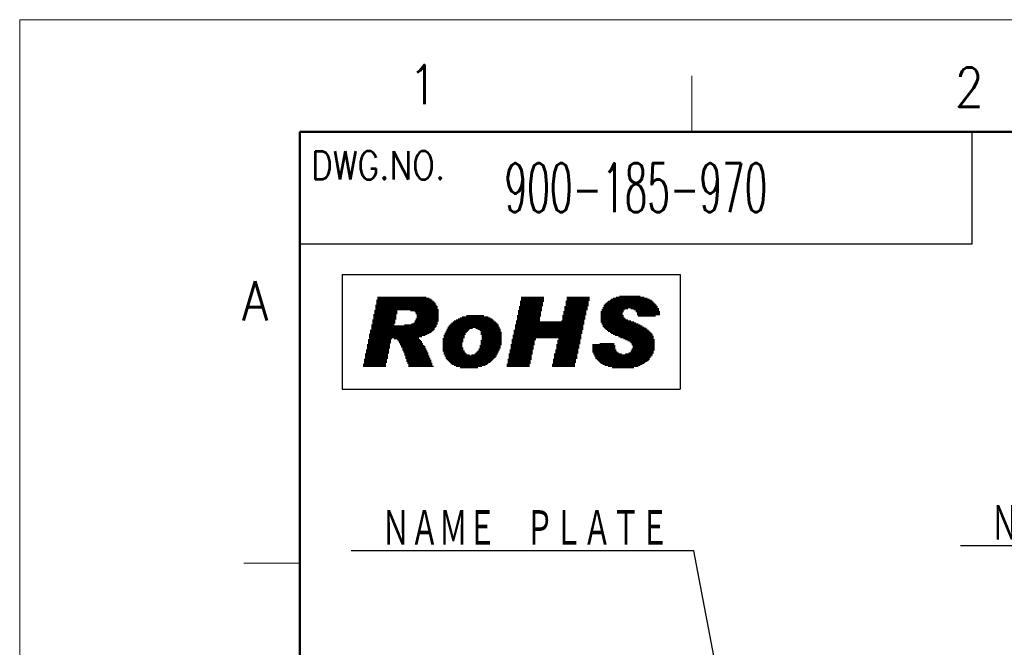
# Model space of a CAD drawing. Header units: millimetres. Extents: x 0 to 1300, y 0 to 891.
# Tile 86 of 148: x 0 to 264, y 723 to 891. Entities that reach past the tile are written whole.
import ezdxf

# ---------------------------------------------------------------- set-up
doc = ezdxf.new("R2010")
doc.units = ezdxf.units.MM
doc.header["$LTSCALE"] = 0.545669
doc.layers.add('NoLayerName_001', color=7, linetype='Continuous')
doc.styles.get("Standard").update_dxf_attribs({"font": 'txt', "bigfont": 'extfont2'})
doc.dimstyles.get("Standard").update_dxf_attribs({"dimtxt": 2.5, "dimasz": 2.5, "dimexe": 1, "dimexo": 1, "dimtad": 1, "dimdec": 3, "dimzin": 0, "dimdsep": 46, "dimtxsty": 'Standard', "dimcen": 2.5, "dimadec": 3, "dimazin": 0, "dimtfac": 0.75, "dimtdec": 3, "dimtmove": 0, "dimatfit": 3, "dimfxl": 1, "dimarcsym": 0})

# ---------------------------------------------------------------- blocks, each defined once
blk = doc.blocks.new('JZB_0003')
at = {"layer": 'NoLayerName_001', "color": 3, "lineweight": 13, "insert": (11.99, 2.18), "char_height": 4.36, "attachment_point": 5}
blk.add_mtext('\\A1;\\W0.5410;900-185-970', dxfattribs=at)

msp = doc.modelspace()

# ---------------------------------------------------------------- linework, layer by layer
at = {"layer": 'NoLayerName_001', "color": 7, "linetype": 'Continuous', "lineweight": 13}
for p, q in [((0, 0), (0, 891)), ((0, 891), (1260, 891))]:
    msp.add_line(p, q, dxfattribs=at)
at = {"layer": 'NoLayerName_001', "color": 2, "linetype": 'Continuous', "lineweight": 13}
for p, q in [((180, 876), (180, 861)), ((60, 745.5), (75, 745.5))]:
    msp.add_line(p, q, dxfattribs=at)
at = {"layer": 'NoLayerName_001', "color": 7, "linetype": 'Continuous', "lineweight": 50}
for p, q in [((75, 30), (75, 861)), ((75, 861), (1230, 861))]:
    msp.add_line(p, q, dxfattribs=at)
at = {"layer": 'NoLayerName_001', "color": 7, "linetype": 'Continuous', "lineweight": 25}
for p, q in [((255, 831), (255, 861)), ((75, 831), (255, 831)), ((86.33317875, 822.7884336), (176.87299119, 822.7884336)), ((86.33317875, 822.7884336), (176.87299119, 822.7884336)), ((86.33317875, 822.7884336), (86.33317875, 792.02861959)), ((176.87299119, 822.7884336), (176.87299119, 792.02861959)), ((95.34762296, 814.60426715), (95.34762296, 797.99871203)), ((95.62438221, 815.98806341), (95.62438221, 797.99871203)), ((95.90114146, 816.81834116), (95.90114146, 797.99871203)), ((96.17790071, 816.81834116), (96.17790071, 797.99871203)), ((96.45465996, 816.81834116), (96.45465996, 797.99871203)), ((96.73141922, 816.81834116), (96.73141922, 797.99871203)), ((97.00817847, 816.81834116), (97.00817847, 797.99871203)), ((97.28493772, 816.81834116), (97.28493772, 797.99871203)), ((97.56169697, 816.81834116), (97.56169697, 797.99871203)), ((97.83845622, 816.81834116), (97.83845622, 797.99871203)), ((98.11521548, 816.81834116), (98.11521548, 799.10574903)), ((98.39197473, 816.81834116), (98.39197473, 800.21278604)), ((98.66873398, 816.81834116), (98.66873398, 801.5965823)), ((98.94549323, 816.81834116), (98.94549323, 802.98037856)), ((99.22225248, 816.81834116), (99.22225248, 804.36417482)), ((99.49901174, 816.81834116), (99.49901174, 805.47121183)), ((99.77577099, 816.81834116), (99.77577099, 805.74797108)), ((100.05253024, 816.81834116), (100.05253024, 805.74797108)), ((100.32928949, 816.81834116), (100.32928949, 809.62260061)), ((100.60604874, 816.81834116), (100.60604874, 810.72963762)), ((100.882808, 816.81834116), (100.882808, 812.11343388)), ((101.15956725, 816.81834116), (101.15956725, 813.22047089)), ((101.4363265, 816.81834116), (101.4363265, 813.22047089)), ((101.71308575, 816.81834116), (101.71308575, 813.22047089)), ((101.989845, 816.81834116), (101.989845, 813.22047089)), ((102.26660426, 816.81834116), (102.26660426, 813.22047089)), ((102.54336351, 816.81834116), (102.54336351, 813.22047089)), ((102.82012276, 816.81834116), (102.82012276, 813.22047089)), ((103.09688201, 816.81834116), (103.09688201, 813.22047089)), ((103.37364126, 816.81834116), (103.37364126, 813.22047089)), ((103.65040052, 816.81834116), (103.65040052, 813.22047089)), ((103.92715977, 816.81834116), (103.92715977, 813.22047089)), ((104.20391902, 816.81834116), (104.20391902, 813.22047089)), ((104.48067827, 816.81834116), (104.48067827, 813.22047089)), ((104.75743752, 816.81834116), (104.75743752, 812.94371163)), ((105.03419678, 816.81834116), (105.03419678, 812.94371163)), ((105.31095603, 816.81834116), (105.31095603, 812.94371163)), ((105.58771528, 816.81834116), (105.58771528, 812.94371163)), ((105.86447453, 816.81834116), (105.86447453, 812.66695238)), ((106.14123378, 816.81834116), (106.14123378, 812.11343388)), ((106.41799304, 816.81834116), (106.41799304, 797.99871203)), ((106.69475229, 816.81834116), (106.69475229, 797.99871203)), ((106.97151154, 816.81834116), (106.97151154, 806.02473033)), ((107.24827079, 816.81834116), (107.24827079, 806.02473033)), ((107.52503004, 816.81834116), (107.52503004, 806.02473033)), ((107.8017893, 816.81834116), (107.8017893, 806.30148959)), ((108.07854855, 816.81834116), (108.07854855, 806.30148959)), ((108.3553078, 816.81834116), (108.3553078, 806.30148959)), ((108.63206705, 816.81834116), (108.63206705, 806.57824884)), ((108.9088263, 816.54158191), (108.9088263, 806.57824884)), ((109.18558556, 816.54158191), (109.18558556, 806.85500809)), ((109.46234481, 816.54158191), (109.46234481, 806.85500809)), ((109.73910406, 816.26482266), (109.73910406, 807.13176734)), ((110.01586331, 816.26482266), (110.01586331, 807.13176734)), ((110.29262256, 815.98806341), (110.29262256, 807.40852659)), ((110.56938182, 815.71130415), (110.56938182, 807.68528585)), ((110.84614107, 815.4345449), (110.84614107, 807.9620451)), ((111.12290032, 815.15778565), (111.12290032, 808.5155636)), ((111.39965957, 814.60426715), (111.39965957, 808.79232285)), ((134.09391824, 815.71130415), (134.09391824, 797.99871203)), ((134.37067749, 816.81834116), (134.37067749, 797.99871203)), ((134.64743674, 816.81834116), (134.64743674, 797.99871203)), ((134.92419599, 816.81834116), (134.92419599, 797.99871203)), ((135.20095524, 816.81834116), (135.20095524, 797.99871203)), ((135.4777145, 816.81834116), (135.4777145, 797.99871203)), ((135.75447375, 816.81834116), (135.75447375, 797.99871203)), ((136.031233, 816.81834116), (136.031233, 797.99871203)), ((136.30799225, 816.81834116), (136.30799225, 797.99871203)), ((136.5847515, 816.81834116), (136.5847515, 798.82898978)), ((136.86151076, 816.81834116), (136.86151076, 799.93602679)), ((137.13827001, 816.81834116), (137.13827001, 801.31982305)), ((137.41502926, 816.81834116), (137.41502926, 802.70361931)), ((137.69178851, 816.81834116), (137.69178851, 803.81065632)), ((137.96854776, 816.81834116), (137.96854776, 805.19445258)), ((138.24530702, 816.81834116), (138.24530702, 805.74797108)), ((138.52206627, 816.81834116), (138.52206627, 805.74797108)), ((138.79882552, 816.81834116), (138.79882552, 805.74797108)), ((139.07558477, 816.81834116), (139.07558477, 805.74797108)), ((139.35234402, 816.81834116), (139.35234402, 811.55991537)), ((139.62910328, 816.81834116), (139.62910328, 812.94371163)), ((139.90586253, 816.81834116), (139.90586253, 814.32750789)), ((140.18262178, 816.81834116), (140.18262178, 815.4345449)), ((146.27132532, 815.71130415), (146.27132532, 797.99871203)), ((146.54808458, 816.81834116), (146.54808458, 797.99871203)), ((146.82484383, 816.81834116), (146.82484383, 797.99871203)), ((147.10160308, 816.81834116), (147.10160308, 797.99871203)), ((147.37836233, 816.81834116), (147.37836233, 797.99871203)), ((147.65512158, 816.81834116), (147.65512158, 797.99871203)), ((147.93188084, 816.81834116), (147.93188084, 797.99871203)), ((148.20864009, 816.81834116), (148.20864009, 797.99871203)), ((148.48539934, 816.81834116), (148.48539934, 797.99871203)), ((148.76215859, 816.81834116), (148.76215859, 799.10574903)), ((149.03891784, 816.81834116), (149.03891784, 800.21278604)), ((149.3156771, 816.81834116), (149.3156771, 801.5965823)), ((149.59243635, 816.81834116), (149.59243635, 802.98037856)), ((149.8691956, 816.81834116), (149.8691956, 804.08741557)), ((150.14595485, 816.81834116), (150.14595485, 805.47121183)), ((150.4227141, 816.81834116), (150.4227141, 806.85500809)), ((150.69947336, 816.81834116), (150.69947336, 807.9620451)), ((150.97623261, 816.81834116), (150.97623261, 809.34584136)), ((151.25299186, 816.81834116), (151.25299186, 810.72963762)), ((151.52975111, 816.81834116), (151.52975111, 811.83667463)), ((151.80651036, 816.81834116), (151.80651036, 813.22047089)), ((152.08326962, 816.81834116), (152.08326962, 814.32750789)), ((152.36002887, 816.81834116), (152.36002887, 815.71130415)), ((156.51141765, 814.60426715), (156.51141765, 808.5155636)), ((156.7881769, 814.8810264), (156.7881769, 808.23880435)), ((157.06493615, 815.15778565), (157.06493615, 807.9620451)), ((157.3416954, 815.4345449), (157.3416954, 807.68528585)), ((157.61845466, 815.71130415), (157.61845466, 807.40852659)), ((157.89521391, 815.71130415), (157.89521391, 807.40852659)), ((158.17197316, 815.98806341), (158.17197316, 807.13176734)), ((158.44873241, 816.26482266), (158.44873241, 806.85500809)), ((158.72549166, 816.26482266), (158.72549166, 806.85500809)), ((159.00225092, 816.54158191), (159.00225092, 806.57824884)), ((159.27901017, 816.54158191), (159.27901017, 806.57824884)), ((159.55576942, 816.54158191), (159.55576942, 806.30148959)), ((159.83252867, 816.81834116), (159.83252867, 806.30148959)), ((160.10928792, 816.81834116), (160.10928792, 806.30148959)), ((160.38604718, 816.81834116), (160.38604718, 806.02473033)), ((160.66280643, 817.09510041), (160.66280643, 806.02473033)), ((160.93956568, 817.09510041), (160.93956568, 805.74797108)), ((161.21632493, 817.09510041), (161.21632493, 805.74797108)), ((161.49308418, 817.09510041), (161.49308418, 812.66695238)), ((161.76984344, 817.09510041), (161.76984344, 813.22047089)), ((162.04660269, 817.09510041), (162.04660269, 813.49723014)), ((162.32336194, 817.09510041), (162.32336194, 813.49723014)), ((162.60012119, 817.09510041), (162.60012119, 813.49723014)), ((162.87688044, 817.09510041), (162.87688044, 813.77398939)), ((163.1536397, 817.09510041), (163.1536397, 813.77398939)), ((163.43039895, 817.09510041), (163.43039895, 813.77398939)), ((163.7071582, 817.09510041), (163.7071582, 813.49723014)), ((163.98391745, 817.09510041), (163.98391745, 813.49723014)), ((164.2606767, 817.09510041), (164.2606767, 813.49723014)), ((164.53743596, 817.09510041), (164.53743596, 813.22047089)), ((164.81419521, 817.09510041), (164.81419521, 813.22047089)), ((165.09095446, 817.09510041), (165.09095446, 812.66695238)), ((165.36771371, 817.09510041), (165.36771371, 811.83667463)), ((165.64447296, 817.09510041), (165.64447296, 811.55991537)), ((165.92123222, 817.09510041), (165.92123222, 811.55991537)), ((166.19799147, 816.81834116), (166.19799147, 811.55991537)), ((166.47475072, 816.81834116), (166.47475072, 811.55991537)), ((166.75150997, 816.81834116), (166.75150997, 811.55991537)), ((167.02826922, 816.81834116), (167.02826922, 811.55991537)), ((167.30502848, 816.54158191), (167.30502848, 811.55991537)), ((167.58178773, 816.54158191), (167.58178773, 811.55991537)), ((167.85854698, 816.54158191), (167.85854698, 811.55991537)), ((168.13530623, 816.26482266), (168.13530623, 811.55991537)), ((168.41206548, 816.26482266), (168.41206548, 811.55991537)), ((168.68882474, 815.98806341), (168.68882474, 811.55991537)), ((168.96558399, 815.98806341), (168.96558399, 811.55991537)), ((169.24234324, 815.71130415), (169.24234324, 811.55991537)), ((169.51910249, 815.4345449), (169.51910249, 811.55991537)), ((169.79586174, 815.15778565), (169.79586174, 811.55991537)), ((170.072621, 814.8810264), (170.072621, 811.55991537)), ((170.34938025, 814.60426715), (170.34938025, 811.83667463)), ((94.79410445, 812.11343388), (94.79410445, 797.99871203)), ((95.0708637, 813.22047089), (95.0708637, 797.99871203)), ((111.67641882, 814.32750789), (111.67641882, 809.34584136)), ((111.95317808, 813.49723014), (111.95317808, 810.17611911)), ((133.54039973, 813.22047089), (133.54039973, 797.99871203)), ((133.81715898, 814.32750789), (133.81715898, 797.99871203)), ((145.71780682, 812.94371163), (145.71780682, 797.99871203)), ((145.99456607, 814.32750789), (145.99456607, 797.99871203)), ((155.68113989, 812.94371163), (155.68113989, 809.89935986)), ((155.95789914, 813.49723014), (155.95789914, 809.34584136)), ((156.2346584, 814.05074864), (156.2346584, 808.79232285)), ((170.6261395, 814.32750789), (170.6261395, 811.83667463)), ((170.90289875, 813.77398939), (170.90289875, 811.83667463)), ((171.179658, 812.94371163), (171.179658, 811.83667463)), ((94.24058595, 809.34584136), (94.24058595, 797.99871203)), ((94.5173452, 810.72963762), (94.5173452, 797.99871203)), ((103.09688201, 809.34584136), (103.09688201, 801.0430638)), ((103.37364126, 809.34584136), (103.37364126, 800.21278604)), ((103.65040052, 809.34584136), (103.65040052, 799.38250829)), ((103.92715977, 809.34584136), (103.92715977, 798.82898978)), ((104.20391902, 809.34584136), (104.20391902, 797.99871203)), ((104.48067827, 809.34584136), (104.48067827, 797.99871203)), ((104.75743752, 809.34584136), (104.75743752, 797.99871203)), ((105.03419678, 809.62260061), (105.03419678, 797.99871203)), ((105.31095603, 809.62260061), (105.31095603, 797.99871203)), ((105.58771528, 809.89935986), (105.58771528, 797.99871203)), ((105.86447453, 810.45287837), (105.86447453, 797.99871203)), ((106.14123378, 811.00639687), (106.14123378, 797.99871203)), ((115.2742891, 809.34584136), (115.2742891, 799.10574903)), ((115.55104835, 809.62260061), (115.55104835, 798.82898978)), ((115.8278076, 809.89935986), (115.8278076, 798.55223053)), ((116.10456686, 810.17611911), (116.10456686, 798.55223053)), ((116.38132611, 810.45287837), (116.38132611, 798.27547128)), ((116.65808536, 810.45287837), (116.65808536, 798.27547128)), ((116.93484461, 810.72963762), (116.93484461, 797.99871203)), ((117.21160386, 810.72963762), (117.21160386, 797.99871203)), ((117.48836312, 811.00639687), (117.48836312, 797.99871203)), ((117.76512237, 811.00639687), (117.76512237, 797.99871203)), ((118.04188162, 811.28315612), (118.04188162, 797.72195277)), ((118.31864087, 811.28315612), (118.31864087, 797.72195277)), ((118.59540012, 811.55991537), (118.59540012, 804.64093407)), ((118.87215938, 811.55991537), (118.87215938, 805.74797108)), ((119.14891863, 811.55991537), (119.14891863, 806.57824884)), ((119.42567788, 811.55991537), (119.42567788, 807.13176734)), ((119.70243713, 811.83667463), (119.70243713, 807.40852659)), ((119.97919638, 811.83667463), (119.97919638, 807.68528585)), ((120.25595564, 811.83667463), (120.25595564, 807.9620451)), ((120.53271489, 811.83667463), (120.53271489, 808.23880435)), ((120.80947414, 811.83667463), (120.80947414, 808.23880435)), ((121.08623339, 811.83667463), (121.08623339, 808.23880435)), ((121.36299264, 811.83667463), (121.36299264, 808.5155636)), ((121.6397519, 811.83667463), (121.6397519, 808.5155636)), ((121.91651115, 811.83667463), (121.91651115, 808.5155636)), ((122.1932704, 811.83667463), (122.1932704, 808.23880435)), ((122.47002965, 811.83667463), (122.47002965, 808.23880435)), ((122.7467889, 811.83667463), (122.7467889, 807.9620451)), ((123.02354816, 811.83667463), (123.02354816, 807.9620451)), ((123.30030741, 811.83667463), (123.30030741, 807.68528585)), ((123.57706666, 811.83667463), (123.57706666, 806.57824884)), ((123.85382591, 811.83667463), (123.85382591, 798.27547128)), ((124.13058516, 811.83667463), (124.13058516, 798.27547128)), ((124.40734442, 811.55991537), (124.40734442, 798.27547128)), ((124.68410367, 811.55991537), (124.68410367, 798.55223053)), ((124.96086292, 811.55991537), (124.96086292, 798.55223053)), ((125.23762217, 811.55991537), (125.23762217, 798.82898978)), ((125.51438142, 811.28315612), (125.51438142, 799.10574903)), ((125.79114068, 811.28315612), (125.79114068, 799.10574903)), ((126.06789993, 811.00639687), (126.06789993, 799.38250829)), ((126.34465918, 811.00639687), (126.34465918, 799.65926754)), ((126.62141843, 810.72963762), (126.62141843, 799.93602679)), ((126.89817768, 810.45287837), (126.89817768, 800.21278604)), ((127.17493694, 810.17611911), (127.17493694, 800.48954529)), ((127.45169619, 809.89935986), (127.45169619, 800.76630455)), ((127.72845544, 809.62260061), (127.72845544, 801.31982305)), ((128.00521469, 809.34584136), (128.00521469, 801.87334155)), ((132.71012198, 809.34584136), (132.71012198, 797.99871203)), ((132.98688123, 810.45287837), (132.98688123, 797.99871203)), ((133.26364048, 811.83667463), (133.26364048, 797.99871203)), ((139.35234402, 810.17611911), (139.35234402, 805.74797108)), ((139.62910328, 810.17611911), (139.62910328, 805.74797108)), ((139.90586253, 810.17611911), (139.90586253, 805.74797108)), ((140.18262178, 810.17611911), (140.18262178, 805.74797108)), ((140.45938103, 810.17611911), (140.45938103, 805.74797108)), ((140.73614028, 810.17611911), (140.73614028, 805.74797108)), ((141.01289954, 810.17611911), (141.01289954, 805.74797108)), ((141.28965879, 810.17611911), (141.28965879, 805.74797108)), ((141.56641804, 810.17611911), (141.56641804, 805.74797108)), ((141.84317729, 810.17611911), (141.84317729, 805.74797108)), ((142.11993654, 810.17611911), (142.11993654, 805.74797108)), ((142.3966958, 810.17611911), (142.3966958, 805.74797108)), ((142.67345505, 810.17611911), (142.67345505, 805.74797108)), ((142.9502143, 810.17611911), (142.9502143, 805.74797108)), ((143.22697355, 810.17611911), (143.22697355, 805.74797108)), ((143.5037328, 810.17611911), (143.5037328, 805.74797108)), ((143.78049206, 810.17611911), (143.78049206, 805.74797108)), ((144.05725131, 810.17611911), (144.05725131, 805.74797108)), ((144.33401056, 810.17611911), (144.33401056, 797.99871203)), ((144.61076981, 810.17611911), (144.61076981, 797.99871203)), ((144.88752906, 810.17611911), (144.88752906, 797.99871203)), ((145.16428832, 810.45287837), (145.16428832, 797.99871203)), ((145.44104757, 811.83667463), (145.44104757, 797.99871203)), ((161.49308418, 811.83667463), (161.49308418, 805.74797108)), ((161.76984344, 811.28315612), (161.76984344, 805.47121183)), ((162.04660269, 811.00639687), (162.04660269, 805.47121183)), ((162.32336194, 810.72963762), (162.32336194, 805.19445258)), ((162.60012119, 810.72963762), (162.60012119, 805.19445258)), ((162.87688044, 810.45287837), (162.87688044, 804.91769333)), ((163.1536397, 810.45287837), (163.1536397, 804.91769333)), ((163.43039895, 810.45287837), (163.43039895, 804.64093407)), ((163.7071582, 810.17611911), (163.7071582, 804.36417482)), ((163.98391745, 810.17611911), (163.98391745, 803.81065632)), ((164.2606767, 810.17611911), (164.2606767, 797.72195277)), ((164.53743596, 809.89935986), (164.53743596, 797.99871203)), ((164.81419521, 809.89935986), (164.81419521, 797.99871203)), ((165.09095446, 809.62260061), (165.09095446, 797.99871203)), ((165.36771371, 809.62260061), (165.36771371, 797.99871203)), ((165.64447296, 809.34584136), (165.64447296, 798.27547128)), ((165.92123222, 809.34584136), (165.92123222, 798.27547128)), ((93.68706744, 806.85500809), (93.68706744, 797.99871203)), ((93.9638267, 807.9620451), (93.9638267, 797.99871203)), ((100.32928949, 809.06908211), (100.32928949, 805.47121183)), ((100.60604874, 809.06908211), (100.60604874, 805.47121183)), ((100.882808, 809.06908211), (100.882808, 805.47121183)), ((101.15956725, 809.06908211), (101.15956725, 805.19445258)), ((101.4363265, 809.06908211), (101.4363265, 804.91769333)), ((101.71308575, 809.06908211), (101.71308575, 804.36417482)), ((101.989845, 809.06908211), (101.989845, 803.81065632)), ((102.26660426, 809.06908211), (102.26660426, 803.25713781)), ((102.54336351, 809.06908211), (102.54336351, 802.42686006)), ((102.82012276, 809.06908211), (102.82012276, 801.87334155)), ((113.89049284, 807.13176734), (113.89049284, 800.76630455)), ((114.16725209, 807.68528585), (114.16725209, 800.21278604)), ((114.44401134, 808.23880435), (114.44401134, 799.93602679)), ((114.7207706, 808.79232285), (114.7207706, 799.65926754)), ((114.99752985, 809.06908211), (114.99752985, 799.38250829)), ((128.28197394, 808.79232285), (128.28197394, 802.42686006)), ((128.5587332, 808.23880435), (128.5587332, 802.98037856)), ((128.83549245, 807.40852659), (128.83549245, 803.81065632)), ((132.43336272, 807.9620451), (132.43336272, 797.99871203)), ((166.19799147, 809.06908211), (166.19799147, 798.55223053)), ((166.47475072, 809.06908211), (166.47475072, 798.55223053)), ((166.75150997, 808.79232285), (166.75150997, 798.82898978)), ((167.02826922, 808.79232285), (167.02826922, 798.82898978)), ((167.30502848, 808.5155636), (167.30502848, 799.10574903)), ((167.58178773, 808.5155636), (167.58178773, 799.38250829)), ((167.85854698, 808.23880435), (167.85854698, 799.38250829)), ((168.13530623, 807.9620451), (168.13530623, 799.65926754)), ((168.41206548, 807.68528585), (168.41206548, 799.93602679)), ((168.68882474, 807.40852659), (168.68882474, 800.48954529)), ((168.96558399, 807.13176734), (168.96558399, 800.76630455)), ((169.24234324, 806.85500809), (169.24234324, 801.0430638)), ((93.13354894, 804.08741557), (93.13354894, 797.99871203)), ((93.41030819, 805.47121183), (93.41030819, 797.99871203)), ((106.97151154, 805.47121183), (106.97151154, 797.99871203)), ((107.24827079, 805.19445258), (107.24827079, 797.99871203)), ((107.52503004, 804.91769333), (107.52503004, 797.99871203)), ((107.8017893, 804.36417482), (107.8017893, 797.99871203)), ((113.33697434, 805.74797108), (113.33697434, 802.15010081)), ((113.61373359, 806.57824884), (113.61373359, 801.31982305)), ((123.57706666, 805.19445258), (123.57706666, 797.99871203)), ((131.60308497, 804.08741557), (131.60308497, 797.99871203)), ((131.87984422, 805.47121183), (131.87984422, 797.99871203)), ((132.15660347, 806.57824884), (132.15660347, 797.99871203)), ((143.78049206, 804.08741557), (143.78049206, 797.99871203)), ((144.05725131, 805.19445258), (144.05725131, 797.99871203)), ((153.46706588, 804.08741557), (153.46706588, 801.87334155)), ((153.74382513, 804.08741557), (153.74382513, 801.31982305)), ((154.02058438, 804.08741557), (154.02058438, 800.76630455)), ((154.29734363, 804.08741557), (154.29734363, 800.21278604)), ((154.57410288, 804.08741557), (154.57410288, 799.93602679)), ((154.85086214, 804.08741557), (154.85086214, 799.65926754)), ((155.12762139, 804.08741557), (155.12762139, 799.38250829)), ((155.40438064, 804.36417482), (155.40438064, 799.10574903)), ((155.68113989, 804.36417482), (155.68113989, 798.82898978)), ((155.95789914, 804.36417482), (155.95789914, 798.82898978)), ((156.2346584, 804.36417482), (156.2346584, 798.55223053)), ((156.51141765, 804.36417482), (156.51141765, 798.55223053)), ((156.7881769, 804.36417482), (156.7881769, 798.27547128)), ((157.06493615, 804.36417482), (157.06493615, 798.27547128)), ((157.3416954, 804.36417482), (157.3416954, 798.27547128)), ((157.61845466, 804.36417482), (157.61845466, 797.99871203)), ((157.89521391, 804.36417482), (157.89521391, 797.99871203)), ((158.17197316, 804.36417482), (158.17197316, 797.99871203)), ((158.44873241, 804.36417482), (158.44873241, 797.99871203)), ((158.72549166, 804.36417482), (158.72549166, 797.72195277)), ((159.00225092, 804.36417482), (159.00225092, 797.72195277)), ((169.51910249, 806.30148959), (169.51910249, 801.5965823)), ((169.79586174, 805.47121183), (169.79586174, 802.42686006)), ((92.58003044, 801.5965823), (92.58003044, 797.99871203)), ((92.85678969, 802.70361931), (92.85678969, 797.99871203)), ((108.07854855, 803.81065632), (108.07854855, 797.99871203)), ((108.3553078, 803.53389707), (108.3553078, 797.99871203)), ((108.63206705, 802.98037856), (108.63206705, 797.99871203)), ((108.9088263, 802.42686006), (108.9088263, 797.99871203)), ((109.18558556, 801.87334155), (109.18558556, 797.99871203)), ((118.59540012, 803.25713781), (118.59540012, 797.72195277)), ((118.87215938, 802.42686006), (118.87215938, 797.72195277)), ((119.14891863, 801.87334155), (119.14891863, 797.72195277)), ((119.42567788, 801.5965823), (119.42567788, 797.72195277)), ((121.91651115, 801.5965823), (121.91651115, 797.72195277)), ((122.1932704, 801.87334155), (122.1932704, 797.72195277)), ((122.47002965, 802.15010081), (122.47002965, 797.72195277)), ((122.7467889, 802.42686006), (122.7467889, 797.99871203)), ((123.02354816, 802.98037856), (123.02354816, 797.99871203)), ((123.30030741, 803.81065632), (123.30030741, 797.99871203)), ((131.04956646, 801.5965823), (131.04956646, 797.99871203)), ((131.32632572, 802.70361931), (131.32632572, 797.99871203)), ((143.22697355, 801.5965823), (143.22697355, 797.99871203)), ((143.5037328, 802.70361931), (143.5037328, 797.99871203)), ((159.27901017, 803.81065632), (159.27901017, 797.72195277)), ((159.55576942, 802.70361931), (159.55576942, 797.72195277)), ((159.83252867, 802.15010081), (159.83252867, 797.72195277)), ((160.10928792, 801.87334155), (160.10928792, 797.72195277)), ((160.38604718, 801.5965823), (160.38604718, 797.72195277)), ((160.66280643, 801.5965823), (160.66280643, 797.72195277)), ((160.93956568, 801.5965823), (160.93956568, 797.72195277)), ((162.32336194, 801.5965823), (162.32336194, 797.72195277)), ((162.60012119, 801.5965823), (162.60012119, 797.72195277)), ((162.87688044, 801.5965823), (162.87688044, 797.72195277)), ((163.1536397, 801.87334155), (163.1536397, 797.72195277)), ((163.43039895, 801.87334155), (163.43039895, 797.72195277)), ((163.7071582, 802.42686006), (163.7071582, 797.72195277)), ((163.98391745, 802.98037856), (163.98391745, 797.72195277)), ((92.02651193, 798.82898978), (92.02651193, 797.99871203)), ((92.30327118, 800.21278604), (92.30327118, 797.99871203)), ((109.46234481, 801.0430638), (109.46234481, 797.99871203)), ((109.73910406, 800.48954529), (109.73910406, 797.99871203)), ((110.01586331, 799.93602679), (110.01586331, 797.99871203)), ((110.29262256, 799.10574903), (110.29262256, 797.99871203)), ((119.70243713, 801.31982305), (119.70243713, 797.72195277)), ((119.97919638, 801.31982305), (119.97919638, 797.72195277)), ((120.25595564, 801.31982305), (120.25595564, 797.72195277)), ((120.53271489, 801.0430638), (120.53271489, 797.72195277)), ((120.80947414, 801.0430638), (120.80947414, 797.72195277)), ((121.08623339, 801.31982305), (121.08623339, 797.72195277)), ((121.36299264, 801.31982305), (121.36299264, 797.72195277)), ((121.6397519, 801.31982305), (121.6397519, 797.72195277)), ((130.49604796, 798.82898978), (130.49604796, 797.99871203)), ((130.77280721, 800.21278604), (130.77280721, 797.99871203)), ((142.67345505, 798.82898978), (142.67345505, 797.99871203)), ((142.9502143, 800.21278604), (142.9502143, 797.99871203)), ((161.21632493, 801.31982305), (161.21632493, 797.72195277)), ((161.49308418, 801.31982305), (161.49308418, 797.72195277)), ((161.76984344, 801.31982305), (161.76984344, 797.72195277)), ((162.04660269, 801.31982305), (162.04660269, 797.72195277)), ((110.56938182, 798.27547128), (110.56938182, 797.99871203)), ((86.33317875, 792.02861959), (176.87299119, 792.02861959))]:
    msp.add_line(p, q, dxfattribs=at)

# ---------------------------------------------------------------- block references
at = {"layer": 'NoLayerName_001', "xscale": 3, "yscale": 3, "zscale": 3}
msp.add_blockref('JZB_0003', (129.02999496, 839.46002197), dxfattribs=at)

# ---------------------------------------------------------------- texts
at = {"layer": 'NoLayerName_001', "color": 2, "lineweight": 13, "attachment_point": 7}
for s, insert, char_height in [('\\A1;\\W0.8600;1', (104.096121, 868.352208), 10.5), ('\\A1;\\W0.8600;2', (250.357422, 867.678192), 10.5), ('\\A1;\\W0.8600;DWG.NO.', (78, 848.25), 7.5), ('\\A1;\\W0.8600;A', (59.567337, 810.493005), 10.5)]:
    msp.add_mtext(s, dxfattribs=dict(at, insert=insert, char_height=char_height))
at = {"layer": 'NoLayerName_001', "color": 3, "linetype": 'Continuous', "lineweight": 13, "char_height": 10.5, "attachment_point": 9, "line_spacing_factor": 0.6}
for insert in [(173.85768181, 749.40174507), (336.95349775, 750.75749449)]:
    msp.add_mtext('\\A1;\\W0.6667;ＮＡＭＥ\u3000ＰＬＡＴＥ', dxfattribs=dict(at, insert=insert))

# ---------------------------------------------------------------- leaders
at = {"layer": 'NoLayerName_001', "color": 3, "linetype": 'Continuous', "lineweight": 13, "annotation_type": 0, "has_hookline": 1, "hookline_direction": 1, "text_width": 85.0962546}
for points in [[(203.52201803, 627.5), (180.48268181, 748.77674507), (174.48268181, 748.77674507)], [(499.5, 617.75), (343.57849775, 750.13249449), (337.57849775, 750.13249449)]]:
    msp.add_leader(points, dimstyle='Standard', override={"dimtxt": 10.5, "dimasz": 6, "dimldrblk": 'OPEN30'}, dxfattribs=at)

doc.saveas('drawing.dxf')
